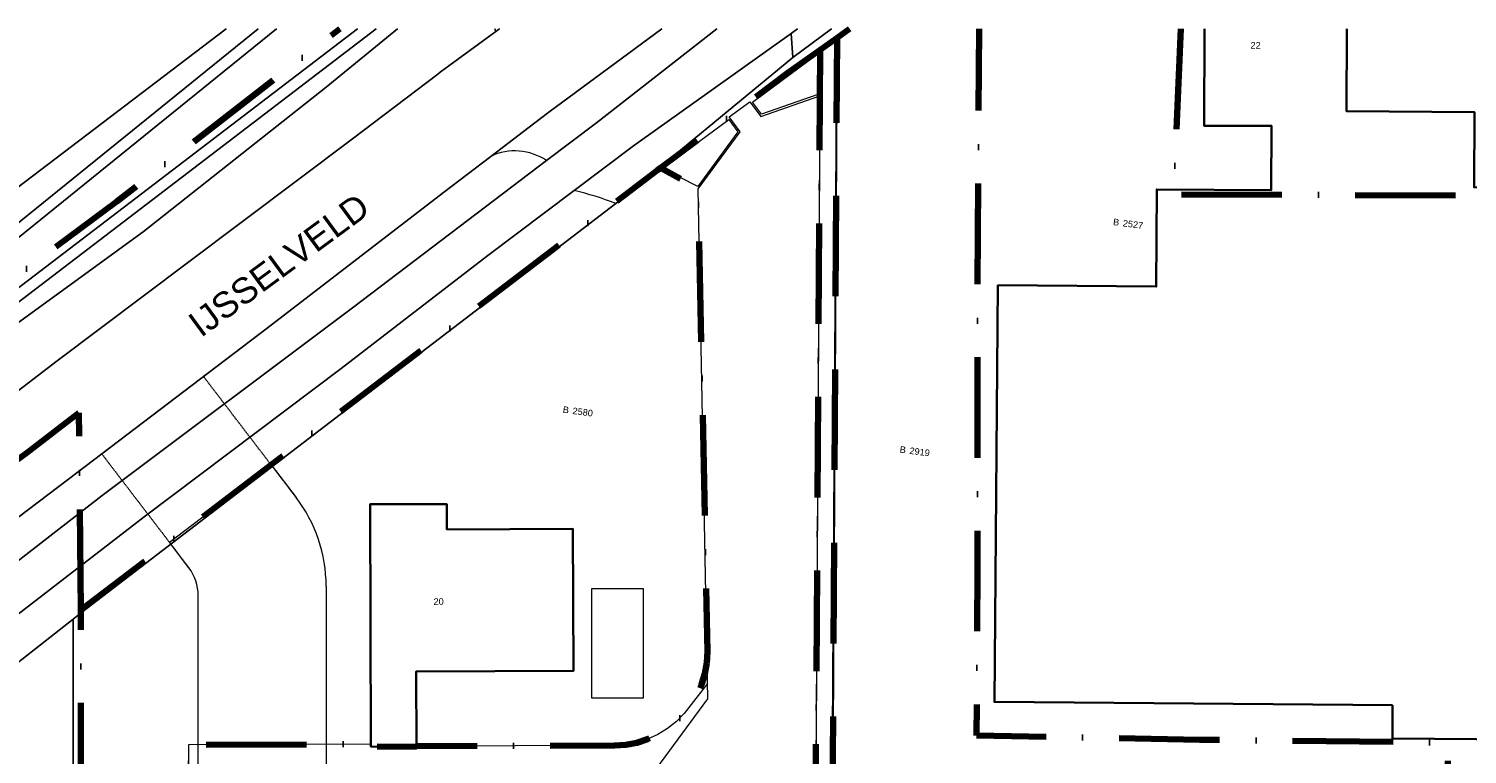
# Model space of a CAD drawing. Header units: millimetres. Extents: x -159785 to 90015, y -49332 to 203345.
# Tile 24 of 28: x -78339 to 403, y 119914 to 159619. Entities that reach past the tile are written whole.
import ezdxf

# ---------------------------------------------------------------- set-up
doc = ezdxf.new("R2010")
doc.units = ezdxf.units.MM
doc.linetypes.add('ARC Dash', pattern=[4, 2, -2])
doc.linetypes.add('IMPORT-KG-PERCEEL-SO', pattern=[19000, 5500, -2000, 0, -2000, 5500, -2000, 0, -2000])
for name, color, linetype, lineweight in [('A--L23__Vloeren', 3, 'Continuous', 9), ('A--L34__BalustradesLeuningen', 1, 'Continuous', 9), ('A--LD30__DetailPenMiddel', 3, 'Continuous', 9), ('A--T$01A__Algemeen', 1, 'Continuous', 13), ('B-WE-GR-GRAS-GV', 251, 'Continuous', 15), ('B-WE-KG-GRENS_PERCEEL-G', 30, 'IMPORT-KG-PERCEEL-SO', 25), ('B-WE-KG-GRENS_PERCEEL-S', 150, 'Continuous', 25), ('B-WE-OG-BEBOUWING-G', 250, 'Continuous', 35), ('B-WE-OG-BEBOUWING-GV', 250, 'Continuous', 35), ('B-WE-OG-BEBOUWING-T18', 10, 'Continuous', 20), ('B-WE-OG-BEBOUWING_HUISNUMMER-T18', 10, 'Continuous', 20), ('B-WE-OG-BEBOUWING_OVERBOUWING-GV', 10, 'Continuous', 20), ('B-WE-OG-TERREIN_BEGROEID-GV', 10, 'Continuous', 20), ('B-WE-OG-TERREIN_ERF-GV', 10, 'Continuous', 20), ('B-WE-OG-TERREIN_OEVER-GV', 10, 'Continuous', 20), ('B-WE-OG-WATER-GV', 4, 'Continuous', 20), ('B-WE-VH-GESLOTENVERHARDING_ASFALT-GV', 10, 'Continuous', 20), ('B-WE-VH-VERHARDING_BETONSTRAATSTEEN-GV', 252, 'Continuous', 20), ('Montfoort-BGT_aangepast_dwg', 8, 'Continuous', 9), ('Montfoort-KAD_aangepast_dwg', 8, 'Continuous', 9)]:
    doc.layers.add(name, color=color, linetype=linetype, lineweight=lineweight)
doc.styles.add('Arial', font='arial.ttf', dxfattribs={"height": 360})
doc.styles.add('Arial_1', font='arial.ttf', dxfattribs={"height": 1400})

# ---------------------------------------------------------------- blocks, each defined once
blk = doc.blocks.new('Railing - Ø42-2083494-00 Riolering')
at = {"layer": 'A--L34__BalustradesLeuningen'}
for start, end in [(360, 180), (216, 360)]:
    blk.add_arc((0, 0), 21, start, end, dxfattribs=at)
blk = doc.blocks.new('Railing - Ø42-V20-00 Riolering')
at = {"layer": 'A--L34__BalustradesLeuningen'}
for start, end in [(180, 360), (360, 144)]:
    blk.add_arc((0, 0), 21, start, end, dxfattribs=at)
blk = doc.blocks.new('Railing - Ø42-V21-00 Riolering')
at = {"layer": 'A--L34__BalustradesLeuningen'}
for start, end in [(360, 144), (299.40747, 360), (216, 240.09792)]:
    blk.add_arc((0, 0), 21, start, end, dxfattribs=at)
blk = doc.blocks.new('Railing - Ø42-2171540-00 Riolering')
at = {"layer": 'A--L34__BalustradesLeuningen'}
for start, end in [(360, 144), (216, 360)]:
    blk.add_arc((0, 0), 21, start, end, dxfattribs=at)
blk = doc.blocks.new('Railing - Ø42-V22-00 Riolering')
at = {"layer": 'A--L34__BalustradesLeuningen'}
for start, end in [(360, 144), (216, 360)]:
    blk.add_arc((0, 0), 21, start, end, dxfattribs=at)
blk = doc.blocks.new('Railing - Ø42-V23-00 Riolering')
at = {"layer": 'A--L34__BalustradesLeuningen'}
for start, end in [(360, 144), (216, 360)]:
    blk.add_arc((0, 0), 21, start, end, dxfattribs=at)
blk = doc.blocks.new('Railing - Ø42-V24-00 Riolering')
at = {"layer": 'A--L34__BalustradesLeuningen'}
for start, end in [(360, 144), (216, 360)]:
    blk.add_arc((0, 0), 21, start, end, dxfattribs=at)
blk = doc.blocks.new('Railing - Ø42-V25-00 Riolering')
at = {"layer": 'A--L34__BalustradesLeuningen'}
for start, end in [(360, 144), (216, 360)]:
    blk.add_arc((0, 0), 21, start, end, dxfattribs=at)
blk = doc.blocks.new('Railing - Ø42-V26-00 Riolering')
at = {"layer": 'A--L34__BalustradesLeuningen'}
for start, end in [(360, 144), (216, 360)]:
    blk.add_arc((0, 0), 21, start, end, dxfattribs=at)
blk = doc.blocks.new('Railing - Ø42-V27-00 Riolering')
at = {"layer": 'A--L34__BalustradesLeuningen'}
for start, end in [(360, 144), (216, 360)]:
    blk.add_arc((0, 0), 21, start, end, dxfattribs=at)
blk = doc.blocks.new('Railing - Ø42-V28-00 Riolering')
at = {"layer": 'A--L34__BalustradesLeuningen'}
for start, end in [(360, 144), (216, 360)]:
    blk.add_arc((0, 0), 21, start, end, dxfattribs=at)
blk = doc.blocks.new('Railing - Ø42-V29-00 Riolering')
at = {"layer": 'A--L34__BalustradesLeuningen'}
for start, end in [(360, 144), (216, 360)]:
    blk.add_arc((0, 0), 21, start, end, dxfattribs=at)
blk = doc.blocks.new('Railing - Ø42-V30-00 Riolering')
at = {"layer": 'A--L34__BalustradesLeuningen'}
for start, end in [(360, 144), (216, 360)]:
    blk.add_arc((0, 0), 21, start, end, dxfattribs=at)
blk = doc.blocks.new('Railing - Railing-2206966-00 Riolering')
at = {"layer": 'A--L34__BalustradesLeuningen'}
for p, q in [((-54302, 153416), (-54307, 153415)), ((-54307, 153415), (-49012, 110649)), ((-49008, 110655), (-54302, 153416)), ((-48974, 110697), (-54264, 153421)), ((-49012, 110649), (-15502, 114623)), ((-15502, 114628), (-49008, 110655)), ((-15507, 114666), (-48974, 110697)), ((-15502, 114623), (-15502, 114628))]:
    blk.add_line(p, q, dxfattribs=at)
for points, knots in [([(-49008, 110654), (-49008, 110655), (-49007, 110655), (-49006, 110656), (-49006, 110657), (-49005, 110658)], [0.18380965, 0.18380965, 0.18380965, 0.18380965, 0.20833333, 0.22916667, 0.25, 0.25, 0.25, 0.25]), ([(-48980, 110690), (-48979, 110691), (-48979, 110692), (-48978, 110693), (-48977, 110694), (-48976, 110696), (-48975, 110697), (-48974, 110697), (-48974, 110697)], [0.75, 0.75, 0.75, 0.75, 0.7708333, 0.7916667, 0.8333333, 0.875, 0.9166667, 1, 1, 1, 1])]:
    blk.add_open_spline(points, degree=3, knots=knots, dxfattribs=at)
for name, p, rotation in [('Railing - Ø42-2083494-00 Riolering', (-54285, 153418), 7.057695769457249), ('Railing - Ø42-2171540-00 Riolering', (-54064, 151637), 7.057695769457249), ('Railing - Ø42-2171540-00 Riolering', (-53844, 149856), 7.057695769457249), ('Railing - Ø42-2171540-00 Riolering', (-53623, 148075), 7.057695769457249), ('Railing - Ø42-2171540-00 Riolering', (-53403, 146294), 7.057695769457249), ('Railing - Ø42-2171540-00 Riolering', (-53182, 144513), 7.057695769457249), ('Railing - Ø42-2171540-00 Riolering', (-52962, 142732), 7.057695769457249), ('Railing - Ø42-2171540-00 Riolering', (-52741, 140951), 7.057695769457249), ('Railing - Ø42-2171540-00 Riolering', (-52521, 139170), 7.057695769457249), ('Railing - Ø42-2171540-00 Riolering', (-52300, 137389), 7.057695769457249), ('Railing - Ø42-2171540-00 Riolering', (-52080, 135608), 7.057695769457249), ('Railing - Ø42-2171540-00 Riolering', (-51859, 133827), 7.057695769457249), ('Railing - Ø42-2171540-00 Riolering', (-51639, 132046), 7.057695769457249), ('Railing - Ø42-2171540-00 Riolering', (-51418, 130265), 7.057695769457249), ('Railing - Ø42-2171540-00 Riolering', (-51198, 128484), 7.057695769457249), ('Railing - Ø42-2171540-00 Riolering', (-50977, 126703), 7.057695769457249), ('Railing - Ø42-2171540-00 Riolering', (-50757, 124922), 7.057695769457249), ('Railing - Ø42-2171540-00 Riolering', (-50536, 123141), 7.057695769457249), ('Railing - Ø42-2171540-00 Riolering', (-50316, 121360), 7.057695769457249), ('Railing - Ø42-V22-00 Riolering', (-50095, 119579), 7.057695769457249), ('Railing - Ø42-V23-00 Riolering', (-49875, 117798), 7.057695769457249), ('Railing - Ø42-V24-00 Riolering', (-49654, 116017), 7.057695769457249), ('Railing - Ø42-V25-00 Riolering', (-49434, 114236), 7.057695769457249), ('Railing - Ø42-2171540-00 Riolering', (-19030, 114227), 96.76254305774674), ('Railing - Ø42-2171540-00 Riolering', (-17267, 114436), 96.76254305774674), ('Railing - Ø42-V20-00 Riolering', (-15505, 114645), 96.76254305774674), ('Railing - Ø42-2171540-00 Riolering', (-26080, 113391), 96.76254305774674), ('Railing - Ø42-2171540-00 Riolering', (-24317, 113600), 96.76254305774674), ('Railing - Ø42-2171540-00 Riolering', (-22555, 113809), 96.76254305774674), ('Railing - Ø42-2171540-00 Riolering', (-20792, 114018), 96.76254305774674), ('Railing - Ø42-2171540-00 Riolering', (-31367, 112764), 96.76254305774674), ('Railing - Ø42-2171540-00 Riolering', (-29605, 112973), 96.76254305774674), ('Railing - Ø42-2171540-00 Riolering', (-27842, 113182), 96.76254305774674), ('Railing - Ø42-V26-00 Riolering', (-49213, 112455), 7.057695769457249), ('Railing - Ø42-2171540-00 Riolering', (-38417, 111928), 96.76254305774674), ('Railing - Ø42-2171540-00 Riolering', (-36655, 112137), 96.76254305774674), ('Railing - Ø42-2171540-00 Riolering', (-34892, 112346), 96.76254305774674), ('Railing - Ø42-2171540-00 Riolering', (-33130, 112555), 96.76254305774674), ('Railing - Ø42-V28-00 Riolering', (-45467, 111092), 96.76254305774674), ('Railing - Ø42-V29-00 Riolering', (-43705, 111301), 96.76254305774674), ('Railing - Ø42-V30-00 Riolering', (-41942, 111510), 96.76254305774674), ('Railing - Ø42-2171540-00 Riolering', (-40180, 111719), 96.76254305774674), ('Railing - Ø42-V21-00 Riolering', (-48993, 110674), 7.057695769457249), ('Railing - Ø42-V27-00 Riolering', (-47230, 110883), 96.76254305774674)]:
    blk.add_blockref(name, p, dxfattribs=dict(rotation=rotation))
blk = doc.blocks.new('Montfoort-KAD_aangepast_dwg-2079012-00 Riolering')
at = {"layer": 'B-WE-KG-GRENS_PERCEEL-G', "color": 20, "lineweight": 100, "flags": 128}
for points in [[(-35688, 156326), (-34900, 147281), (-18043, 149412), (-18291, 150995), (-15827, 151271), (-14776, 143064), (-14105, 136699), (-13243, 129384), (-12139, 121654), (-11741, 118264), (-15922, 117701)], [(-53663, 153994), (-54285, 153418), (-48993, 110674), (-15505, 114645), (-15922, 117701), (-16162, 119462), (-29663, 117872), (-41798, 116536), (-42919, 125636), (-44885, 140740), (-46638, 154906)], [(-54285, 153418), (-55121, 152643), (-56742, 151141), (-60451, 147523), (-62949, 145117), (-63097, 144973), (-91309, 117039), (-90222, 108700), (-90008, 106964), (-83170, 51422), (-82081, 43335), (-80077, 30077), (-78589, 20148), (-76974, 9625), (-75169, -1908), (-73238, -15841), (-70282, -12213), (-66702, -7763), (-63538, -3908), (-56897, 4253), (-54317, 7093), (-51377, 10773), (-51100, 11080), (-48630, 13817), (-47857, 14673), (-45963, 16825), (-37797, 27733), (-28337, 41693), (-19585, 55036), (-15717, 60933), (-14653, 62720), (-12776, 65185), (-11197, 67645), (-9510, 70144), (-6867, 74129), (-5100, 76362), (543, 86853), (970, 87669), (5719, 96087), (15523, 114613), (21843, 126333), (23502, 129584), (27859, 138119)], [(-55121, 152643), (-48683, 100642), (-14145, 104737), (-12771, 94786), (-11653, 85925), (-10741, 79324), (-9896, 73379), (-9510, 70144)], [(-143379, 90703), (-139038, 94890), (-134445, 99292), (-126258, 107013), (-123667, 109486), (-119721, 113226), (-111504, 120908), (-110562, 121789), (-109590, 122697), (-104111, 127765), (-99344, 132587), (-92220, 139462), (-81341, 150404)], [(-90008, 106964), (-84159, 107875), (-84506, 110472), (-74614, 111793), (-74597, 111664), (-72113, 111976), (-72118, 112015), (-61381, 113435), (-60774, 113555), (-60187, 113747), (-59627, 114009), (-59102, 114336), (-58621, 114725), (-58190, 115168), (-57816, 115660), (-57504, 116194), (-57258, 116761), (-57083, 117354), (-56980, 117964), (-56952, 118581), (-56998, 119198), (-60752, 144238), (-62949, 145117)], [(-91309, 117039), (-92795, 127722), (-95208, 125311), (-101215, 119581), (-105689, 115239), (-113933, 107339), (-121764, 99681), (-126004, 95700), (-131192, 91231), (-142041, 81989), (-142228, 81829)]]:
    blk.add_lwpolyline(points, dxfattribs=at)
at = {"layer": 'B-WE-OG-BEBOUWING-G', "flags": 128}
for points in [[(-19422, 121104), (-19201, 119299), (-12375, 120132), (-16037, 150109), (-18649, 149790), (-19146, 153865), (-26104, 153015), (-26670, 157496)], [(-34404, 156493), (-33740, 151230), (-30069, 151693), (-29638, 148211), (-35856, 147442), (-35202, 142158), (-43809, 141116), (-41066, 118481), (-19422, 121104)]]:
    blk.add_lwpolyline(points, dxfattribs=at)
blk.add_lwpolyline([(-72113, 111976), (-72661, 116059), (-64137, 117196), (-65165, 124896), (-72003, 123984), (-72187, 125362), (-76351, 124807), (-74614, 111793), (-74597, 111664)], close=True, dxfattribs=at)
at = {"layer": 'B-WE-KG-GRENS_PERCEEL-S', "lineweight": 100, "char_height": 360, "line_spacing_factor": 0.941778, "style": 'Arial'}
for s, insert, width, attachment_point in [('B', (-37663, 145555), 401.06, 3), ('2527', (-37463, 145555), 1339.81, 1), ('2580', (-66012, 131493), 1339.81, 1), ('B', (-47643, 131705), 401.06, 3), ('2919', (-47443, 131705), 1339.81, 1), ('B', (-66213, 131493), 401.06, 3)]:
    blk.add_mtext(s, dxfattribs=dict(at, insert=insert, width=width, attachment_point=attachment_point))
at = {"layer": 'B-WE-OG-BEBOUWING_HUISNUMMER-T18', "color": 1, "char_height": 360, "width": 669.91, "attachment_point": 2, "line_spacing_factor": 0.941778, "style": 'Arial'}
for s, insert, rotation in [('22', (-31528, 156134), 6.9), ('20', (-71964, 120187), 7.6)]:
    blk.add_mtext(s, dxfattribs=dict(at, insert=insert, rotation=rotation))
blk = doc.blocks.new('Montfoort-BGT_aangepast_dwg-2210655-00 Riolering')
at = {"layer": 'B-WE-GR-GRAS-GV', "color": 8, "lineweight": 9, "flags": 128}
blk.add_lwpolyline([(97948, -116304), (99309, -121608), (102756, -134421), (121815, -110005)], dxfattribs=at)
at = {"layer": 'B-WE-OG-BEBOUWING-GV', "color": 8, "lineweight": 9, "flags": 128}
for points in [[(192999, -129509), (193451, -131270), (200113, -129566), (192624, -100309), (190075, -100962), (189058, -96984), (182267, -98723), (181129, -94351)], [(173588, -96342), (174924, -101475), (178505, -100544), (179381, -103941), (173313, -105504), (174642, -110660), (166240, -112800), (171873, -134894), (192999, -129509)]]:
    blk.add_lwpolyline(points, dxfattribs=at)
blk.add_lwpolyline([(141920, -145340), (140852, -141361), (149159, -139137), (147148, -131633), (140485, -133417), (140125, -132075), (136067, -133161), (139464, -145843), (139497, -145969)], close=True, dxfattribs=at)
at = {"layer": 'B-WE-OG-BEBOUWING_OVERBOUWING-GV', "color": 8, "lineweight": 9, "flags": 128}
blk.add_lwpolyline([(148962, -134540), (150485, -140311), (153240, -139584), (151717, -133813)], close=True, dxfattribs=at)
at = {"layer": 'B-WE-OG-TERREIN_BEGROEID-GV', "color": 8, "lineweight": 9}
blk.add_line((136126, -106383), (136035, -106252), dxfattribs=at)
at = {"layer": 'B-WE-OG-TERREIN_BEGROEID-GV', "color": 8, "lineweight": 9, "flags": 128}
for points in [[(130877, -107614), (127913, -111705), (120263, -121915), (109281, -135359), (102616, -142832), (100900, -144755), (97993, -147899), (96785, -149204), (96744, -149248), (95631, -150622), (96183, -151718), (97139, -152560), (98080, -152962), (99245, -153106), (99694, -152556), (105517, -145367), (111083, -138211), (117512, -129935), (123036, -122926), (130035, -114072), (133648, -109449), (133754, -109314), (136126, -106383)], [(129754, -107910), (102616, -142832), (109281, -135359), (120263, -121915), (127913, -111705), (130877, -107614)], [(121815, -110005), (102756, -134421), (102795, -134567), (102841, -134682), (102896, -134796), (102971, -134907), (103044, -135009), (103136, -135098), (103227, -135177), (103337, -135243), (103446, -135309), (103563, -135355), (103679, -135390), (103803, -135414), (103936, -135427), (104057, -135432), (104186, -135415), (104304, -135390), (104430, -135353), (104545, -135308), (104676, -135231), (123500, -109560)], [(137597, -113062), (135601, -115629), (128162, -125286), (119755, -136037), (112039, -145892), (103501, -156559), (103149, -157016), (104790, -158235), (111867, -149383), (121764, -136442), (132455, -122934), (140614, -112509)], [(142491, -113711), (138839, -118355), (132640, -126379), (124295, -136981), (116683, -146863), (110515, -154661), (104324, -162906), (104969, -165879), (121964, -143377), (122304, -142927), (144873, -113819)]]:
    blk.add_lwpolyline(points, dxfattribs=at)
at = {"layer": 'B-WE-OG-TERREIN_BEGROEID-GV', "color": 8, "lineweight": 9}
for centre, radius, start, end in [((139587, -115416), 3083, 70.54663, 130.21778), ((143019, -128328), 14627, 82.71753, 92.06722)]:
    blk.add_arc(centre, radius, start, end, dxfattribs=at)
at = {"layer": 'B-WE-OG-TERREIN_ERF-GV', "color": 8, "lineweight": 9, "flags": 128}
for points in [[(181129, -94351), (182267, -98723), (189058, -96984), (190075, -100962), (192624, -100309), (200113, -129566), (193451, -131270), (192999, -129509), (171873, -134894)], [(171873, -134894), (166240, -112800), (174642, -110660), (173313, -105504), (179381, -103941), (178505, -100544), (174924, -101475), (173588, -96342)], [(153852, -101550), (152209, -103616), (144873, -113819), (122304, -142927), (121964, -143377), (124707, -153795)]]:
    blk.add_lwpolyline(points, dxfattribs=at)
blk.add_lwpolyline([(105718, -169328), (124124, -164200), (136828, -213470), (138601, -212978), (140024, -212549), (138746, -206813), (131371, -178112), (124707, -153795), (121964, -143377), (104969, -165879)], close=True, dxfattribs=at)
at = {"layer": 'B-WE-OG-TERREIN_OEVER-GV', "color": 8, "lineweight": 9, "flags": 128}
for points in [[(128763, -108171), (99877, -145342), (97750, -147651), (97993, -147899), (100900, -144755), (102616, -142832), (129754, -107910)], [(105137, -135675), (124468, -109305)], [(123500, -109560), (104676, -135231), (104545, -135308), (104430, -135353), (104304, -135390), (104186, -135415), (104057, -135432), (103936, -135427), (103803, -135414), (103679, -135390), (103563, -135355), (103446, -135309), (103337, -135243), (103227, -135177), (103136, -135098), (103044, -135009), (102971, -134907), (102896, -134796), (102841, -134682), (102795, -134567), (102756, -134421), (99309, -121608), (97948, -116304)]]:
    blk.add_lwpolyline(points, dxfattribs=at)
at = {"layer": 'B-WE-OG-WATER-GV', "color": 8, "lineweight": 9, "flags": 128}
for points in [[(96163, -146028), (97750, -147651), (99877, -145342), (128763, -108171)], [(124468, -109305), (105137, -135675)]]:
    blk.add_lwpolyline(points, dxfattribs=at)
at = {"layer": 'B-WE-VH-GESLOTENVERHARDING_ASFALT-GV', "color": 8, "lineweight": 9, "flags": 128}
for points in [[(147786, -103151), (142731, -109803), (140614, -112509), (132455, -122934), (121764, -136442), (111867, -149383), (104790, -158235), (102549, -161039), (104324, -162906), (110515, -154661), (116683, -146863), (124295, -136981), (132640, -126379), (138839, -118355), (142491, -113711), (145002, -110517), (151788, -102356), (152048, -102026)], [(77341, -188327), (81498, -183571), (81509, -183113), (89558, -173917), (98083, -163615), (101959, -158567), (103149, -157016), (103501, -156559), (112039, -145892), (119755, -136037), (128162, -125286), (135601, -115629), (137597, -113062), (139697, -110358), (140056, -109912), (144866, -103922)], [(136285, -106186), (136126, -106383), (133754, -109314), (133648, -109449), (130035, -114072), (123036, -122926), (117512, -129935), (111083, -138211), (105517, -145367), (99694, -152556), (99245, -153106), (99001, -153405), (94323, -159331), (93680, -160145), (84930, -171229), (75646, -181905)]]:
    blk.add_lwpolyline(points, dxfattribs=at)
at = {"layer": 'B-WE-VH-VERHARDING_BETONSTRAATSTEEN-GV', "color": 8, "lineweight": 9}
blk.add_line((152048, -102026), (151788, -102356), dxfattribs=at)
at = {"layer": 'B-WE-VH-VERHARDING_BETONSTRAATSTEEN-GV', "color": 8, "lineweight": 9, "flags": 128}
for points in [[(151788, -102356), (152209, -103616), (153852, -101550)], [(144873, -113819), (152209, -103616), (151788, -102356), (145002, -110517), (142491, -113711)], [(140614, -112509), (142731, -109803), (147786, -103151)], [(144866, -103922), (140056, -109912), (139697, -110358), (137597, -113062)], [(136035, -106252), (136126, -106383), (136285, -106186)]]:
    blk.add_lwpolyline(points, dxfattribs=at)
at = {"layer": 'B-WE-VH-VERHARDING_BETONSTRAATSTEEN-GV', "color": 8, "lineweight": 9}
for centre, radius, start, end in [((139587, -115416), 3083, 70.54663, 130.21778), ((143019, -128328), 14627, 82.71753, 92.06722)]:
    blk.add_arc(centre, radius, start, end, dxfattribs=at)
at = {"layer": 'B-WE-OG-BEBOUWING-T18', "color": 1, "lineweight": 9, "char_height": 360, "width": 669.91, "attachment_point": 2, "line_spacing_factor": 0.941778, "style": 'Arial'}
for s, insert, rotation in [('22', (176487, -96327), 14.292), ('20', (141011, -137178), 14.992)]:
    blk.add_mtext(s, dxfattribs=dict(at, insert=insert, rotation=rotation))

msp = doc.modelspace()

# ---------------------------------------------------------------- linework, layer by layer
at = {"layer": 'A--L23__Vloeren', "color": 9}
for p, q in [((-35024, 158466), (-34118, 159111)), ((-35024, 158466), (-35330, 106069)), ((-38728, 155602), (-35125, 158267)), ((-35125, 158267), (-35138, 156014)), ((-38274, 154819), (-35039, 155943)), ((-35138, 156014), (-38237, 154938)), ((-35039, 155943), (-35255, 119155)), ((-39994, 154791), (-38868, 155623)), ((-38868, 155623), (-38274, 154819)), ((-38237, 154938), (-38728, 155602)), ((-43648, 151964), (-40015, 154651)), ((-40015, 154651), (-39523, 153987)), ((-39399, 153987), (-39994, 154791)), ((-39523, 153987), (-41720, 150983)), ((-41690, 150856), (-39399, 153987)), ((-41720, 150983), (-43648, 151964)), ((-41164, 122939), (-41690, 150856)), ((-70641, 131512), (-65074, 135757)), ((-65074, 135757), (-63707, 133970)), ((-69575, 130120), (-70641, 131512)), ((-69060, 117437), (-69060, 128600)), ((-62060, 129108), (-62060, 118217)), ((-41180, 123787), (-42455, 122137)), ((-49780, 111290), (-41164, 122939)), ((-42455, 122137), (-42889, 121697)), ((-43373, 121313), (-43900, 120990)), ((-42889, 121697), (-43373, 121313)), ((-45052, 120545), (-45659, 120430)), ((-44463, 120733), (-45052, 120545)), ((-43900, 120990), (-44463, 120733)), ((-59610, 120463), (-69590, 120426)), ((-69590, 120426), (-69580, 117806)), ((-59610, 120333), (-59610, 120463)), ((-57107, 120323), (-59610, 120333)), ((-46276, 120389), (-57107, 120362)), ((-57107, 120362), (-57107, 120323)), ((-45659, 120430), (-46276, 120389))]:
    msp.add_line(p, q, dxfattribs=at)
for centre, radius, start in [((-70060, 129108), 8000, 0), ((-70060, 129108), 8000, 360), ((-71560, 128600), 2500, 360), ((-71560, 128600), 2500, 360)]:
    msp.add_arc(centre, radius, start, 37.4276, dxfattribs=at)
at = {"layer": 'A--LD30__DetailPenMiddel', "linetype": 'ARC Dash'}
for p, q in [((-63707, 133970), (-68787, 140608)), ((-74346, 136354), (-69575, 130120))]:
    msp.add_line(p, q, dxfattribs=at)

# ---------------------------------------------------------------- block references
at = {"layer": 'A--L34__BalustradesLeuningen', "rotation": 352.6080000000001}
msp.add_blockref('Railing - Railing-2206966-00 Riolering', (0, 0), dxfattribs=at)
at = {"layer": 'Montfoort-BGT_aangepast_dwg', "rotation": 345.2160000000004}
msp.add_blockref('Montfoort-BGT_aangepast_dwg-2210655-00 Riolering', (-157242, 297066), dxfattribs=at)
at = {"layer": 'Montfoort-KAD_aangepast_dwg', "color": 140, "lineweight": 100, "rotation": 352.6080000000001}
msp.add_blockref('Montfoort-KAD_aangepast_dwg-2079012-00 Riolering', (0, 0), dxfattribs=at)

# ---------------------------------------------------------------- texts
at = {"layer": 'A--T$01A__Algemeen', "color": 7, "insert": (-69748, 143809), "char_height": 1400, "width": 14029.53, "attachment_point": 1, "rotation": 36.34555, "style": 'Arial_1'}
msp.add_mtext('IJSSELVELD', dxfattribs=at)

doc.saveas('drawing.dxf')
